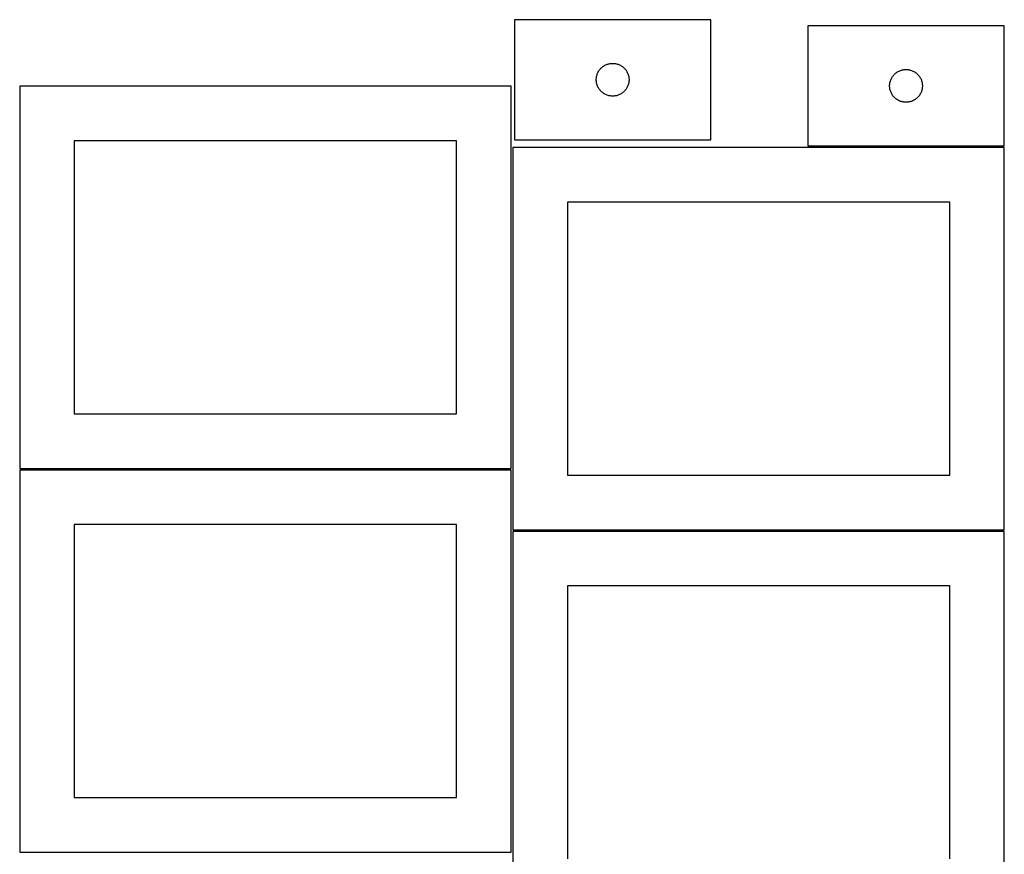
# Model space of a CAD drawing. Header units: millimetres. Extents: x 7 to 1493, y 7 to 2993.
# Tile 15 of 15: x 592 to 1493, y 2223 to 2987. Entities that reach past the tile are written whole.
import ezdxf

# ---------------------------------------------------------------- set-up
doc = ezdxf.new("R2010")
doc.units = ezdxf.units.MM
doc.layers.add('CUT', color=7, linetype='CONTINUOUS', true_color=0x000000)

msp = doc.modelspace()

# ---------------------------------------------------------------- linework, layer by layer
at = {"layer": 'CUT'}
for p, q in [((1224.852841, 2987.380894), (1044.852841, 2987.380894)), ((1044.852841, 2987.380894), (1044.852841, 2877.380894)), ((1224.852841, 2877.380894), (1224.852841, 2987.380894)), ((1493.475217, 2981.753453), (1313.475217, 2981.753453)), ((1313.475217, 2981.753453), (1313.475217, 2871.753453)), ((1493.475217, 2871.753453), (1493.475217, 2981.753453)), ((1121.435535, 2939.087301), (1121.798563, 2939.769115)), ((1121.798563, 2939.769115), (1122.196208, 2940.431337)), ((1122.196208, 2940.431337), (1122.627416, 2941.072211)), ((1122.627416, 2941.072211), (1123.091044, 2941.690036)), ((1123.091044, 2941.690036), (1123.585862, 2942.283176)), ((1123.585862, 2942.283176), (1124.110559, 2942.850057)), ((1124.110559, 2942.850057), (1124.663741, 2943.389175)), ((1124.663741, 2943.389175), (1125.243944, 2943.899101)), ((1125.243944, 2943.899101), (1125.849627, 2944.378483)), ((1125.849627, 2944.378483), (1126.479186, 2944.826049)), ((1126.479186, 2944.826049), (1127.130949, 2945.240614)), ((1127.130949, 2945.240614), (1127.80319, 2945.621076)), ((1127.80319, 2945.621076), (1128.494126, 2945.966428)), ((1128.494126, 2945.966428), (1129.201923, 2946.275754)), ((1129.201923, 2946.275754), (1129.924706, 2946.548233)), ((1129.924706, 2946.548233), (1130.660557, 2946.783142)), ((1130.660557, 2946.783142), (1131.407525, 2946.97986)), ((1131.407525, 2946.97986), (1132.16363, 2947.137864)), ((1132.16363, 2947.137864), (1132.926866, 2947.256734)), ((1132.926866, 2947.256734), (1133.695209, 2947.336157)), ((1133.695209, 2947.336157), (1134.466623, 2947.375921)), ((1134.466623, 2947.375921), (1135.23906, 2947.375921)), ((1135.23906, 2947.375921), (1136.010473, 2947.336157)), ((1136.010473, 2947.336157), (1136.778817, 2947.256734)), ((1136.778817, 2947.256734), (1137.542053, 2947.137864)), ((1137.542053, 2947.137864), (1138.298158, 2946.97986)), ((1138.298158, 2946.97986), (1139.045126, 2946.783142)), ((1139.045126, 2946.783142), (1139.780977, 2946.548233)), ((1139.780977, 2946.548233), (1140.50376, 2946.275754)), ((1140.50376, 2946.275754), (1141.211557, 2945.966428)), ((1141.211557, 2945.966428), (1141.902493, 2945.621076)), ((1141.902493, 2945.621076), (1142.574733, 2945.240614)), ((1142.574733, 2945.240614), (1143.226497, 2944.826049)), ((1143.226497, 2944.826049), (1143.856056, 2944.378483)), ((1143.856056, 2944.378483), (1144.461739, 2943.899101)), ((1144.461739, 2943.899101), (1145.041942, 2943.389175)), ((1145.041942, 2943.389175), (1145.595124, 2942.850057)), ((1145.595124, 2942.850057), (1146.11982, 2942.283176)), ((1146.11982, 2942.283176), (1146.614639, 2941.690036)), ((1146.614639, 2941.690036), (1147.078266, 2941.072211)), ((1147.078266, 2941.072211), (1147.509475, 2940.431337)), ((1147.509475, 2940.431337), (1147.90712, 2939.769115)), ((1147.90712, 2939.769115), (1148.270148, 2939.087301)), ((1394.472003, 2938.751041), (1395.101561, 2939.198608)), ((1395.101561, 2939.198608), (1395.753325, 2939.613172)), ((1395.753325, 2939.613172), (1396.425566, 2939.993635)), ((1396.425566, 2939.993635), (1397.116501, 2940.338987)), ((1397.116501, 2940.338987), (1397.824299, 2940.648312)), ((1397.824299, 2940.648312), (1398.547081, 2940.920791)), ((1398.547081, 2940.920791), (1399.282932, 2941.155701)), ((1399.282932, 2941.155701), (1400.029901, 2941.352418)), ((1400.029901, 2941.352418), (1400.786006, 2941.510422)), ((1400.786006, 2941.510422), (1401.549242, 2941.629293)), ((1401.549242, 2941.629293), (1402.317585, 2941.708716)), ((1402.317585, 2941.708716), (1403.088998, 2941.74848)), ((1403.088998, 2941.74848), (1403.861436, 2941.74848)), ((1403.861436, 2941.74848), (1404.632849, 2941.708716)), ((1404.632849, 2941.708716), (1405.401192, 2941.629293)), ((1405.401192, 2941.629293), (1406.164428, 2941.510422)), ((1406.164428, 2941.510422), (1406.920533, 2941.352418)), ((1406.920533, 2941.352418), (1407.667501, 2941.155701)), ((1407.667501, 2941.155701), (1408.403353, 2940.920791)), ((1408.403353, 2940.920791), (1409.126135, 2940.648312)), ((1409.126135, 2940.648312), (1409.833933, 2940.338987)), ((1409.833933, 2940.338987), (1410.524868, 2939.993635)), ((1410.524868, 2939.993635), (1411.197109, 2939.613172)), ((1411.197109, 2939.613172), (1411.848873, 2939.198608)), ((1411.848873, 2939.198608), (1412.478431, 2938.751041)), ((1119.852841, 2932.380894), (1119.87273, 2933.153076)), ((1119.87273, 2931.608713), (1119.852841, 2932.380894)), ((1119.87273, 2933.153076), (1119.932343, 2933.923209)), ((1119.932343, 2930.838579), (1119.87273, 2931.608713)), ((1119.932343, 2933.923209), (1120.031523, 2934.689253)), ((1120.031523, 2930.072536), (1119.932343, 2930.838579)), ((1120.031523, 2934.689253), (1120.170006, 2935.449175)), ((1120.170006, 2935.449175), (1120.347426, 2936.200961)), ((1120.347426, 2936.200961), (1120.563311, 2936.942617)), ((1120.563311, 2936.942617), (1120.817089, 2937.672176)), ((1120.817089, 2937.672176), (1121.108088, 2938.387703)), ((1121.108088, 2938.387703), (1121.435535, 2939.087301)), ((1148.270148, 2939.087301), (1148.597595, 2938.387703)), ((1148.597595, 2938.387703), (1148.888594, 2937.672176)), ((1148.888594, 2937.672176), (1149.142372, 2936.942617)), ((1149.142372, 2936.942617), (1149.358257, 2936.200961)), ((1149.358257, 2936.200961), (1149.535677, 2935.449175)), ((1149.535677, 2935.449175), (1149.67416, 2934.689253)), ((1149.67416, 2934.689253), (1149.77334, 2933.923209)), ((1149.77334, 2930.838579), (1149.67416, 2930.072536)), ((1149.77334, 2933.923209), (1149.832953, 2933.153076)), ((1149.832953, 2931.608713), (1149.77334, 2930.838579)), ((1149.832953, 2933.153076), (1149.852841, 2932.380894)), ((1149.852841, 2932.380894), (1149.832953, 2931.608713)), ((1388.792382, 2929.821734), (1388.969801, 2930.57352)), ((1388.969801, 2930.57352), (1389.185686, 2931.315175)), ((1389.185686, 2931.315175), (1389.439465, 2932.044734)), ((1389.439465, 2932.044734), (1389.730463, 2932.760261)), ((1389.730463, 2932.760261), (1390.057911, 2933.45986)), ((1390.057911, 2933.45986), (1390.420938, 2934.141674)), ((1390.420938, 2934.141674), (1390.818584, 2934.803896)), ((1390.818584, 2934.803896), (1391.249792, 2935.444769)), ((1391.249792, 2935.444769), (1391.71342, 2936.062595)), ((1391.71342, 2936.062595), (1392.208238, 2936.655735)), ((1392.208238, 2936.655735), (1392.732934, 2937.222615)), ((1392.732934, 2937.222615), (1393.286117, 2937.761733)), ((1393.286117, 2937.761733), (1393.866319, 2938.27166)), ((1393.866319, 2938.27166), (1394.472003, 2938.751041)), ((1412.478431, 2938.751041), (1413.084115, 2938.27166)), ((1413.084115, 2938.27166), (1413.664317, 2937.761733)), ((1413.664317, 2937.761733), (1414.2175, 2937.222615)), ((1414.2175, 2937.222615), (1414.742196, 2936.655735)), ((1414.742196, 2936.655735), (1415.237014, 2936.062595)), ((1415.237014, 2936.062595), (1415.700642, 2935.444769)), ((1415.700642, 2935.444769), (1416.13185, 2934.803896)), ((1416.13185, 2934.803896), (1416.529496, 2934.141674)), ((1416.529496, 2934.141674), (1416.892523, 2933.45986)), ((1416.892523, 2933.45986), (1417.21997, 2932.760261)), ((1417.21997, 2932.760261), (1417.510969, 2932.044734)), ((1417.510969, 2932.044734), (1417.764748, 2931.315175)), ((1417.764748, 2931.315175), (1417.980633, 2930.57352)), ((1417.980633, 2930.57352), (1418.158052, 2929.821734)), ((1041.913398, 2926.369441), (591.913398, 2926.369441)), ((591.913398, 2926.369441), (591.913398, 2576.369441)), ((1041.913398, 2576.369441), (1041.913398, 2926.369441)), ((1120.170006, 2929.312613), (1120.031523, 2930.072536)), ((1120.347426, 2928.560827), (1120.170006, 2929.312613)), ((1120.563311, 2927.819172), (1120.347426, 2928.560827)), ((1120.817089, 2927.089613), (1120.563311, 2927.819172)), ((1121.108088, 2926.374086), (1120.817089, 2927.089613)), ((1121.435535, 2925.674487), (1121.108088, 2926.374086)), ((1121.798563, 2924.992673), (1121.435535, 2925.674487)), ((1122.196208, 2924.330451), (1121.798563, 2924.992673)), ((1122.627416, 2923.689578), (1122.196208, 2924.330451)), ((1123.091044, 2923.071752), (1122.627416, 2923.689578)), ((1123.585862, 2922.478612), (1123.091044, 2923.071752)), ((1124.110559, 2921.911732), (1123.585862, 2922.478612)), ((1124.663741, 2921.372614), (1124.110559, 2921.911732)), ((1125.243944, 2920.862688), (1124.663741, 2921.372614)), ((1145.041942, 2921.372614), (1144.461739, 2920.862688)), ((1145.595124, 2921.911732), (1145.041942, 2921.372614)), ((1146.11982, 2922.478612), (1145.595124, 2921.911732)), ((1146.614639, 2923.071752), (1146.11982, 2922.478612)), ((1147.078266, 2923.689578), (1146.614639, 2923.071752)), ((1147.509475, 2924.330451), (1147.078266, 2923.689578)), ((1147.90712, 2924.992673), (1147.509475, 2924.330451)), ((1148.270148, 2925.674487), (1147.90712, 2924.992673)), ((1148.597595, 2926.374086), (1148.270148, 2925.674487)), ((1148.888594, 2927.089613), (1148.597595, 2926.374086)), ((1149.142372, 2927.819172), (1148.888594, 2927.089613)), ((1149.358257, 2928.560827), (1149.142372, 2927.819172)), ((1149.535677, 2929.312613), (1149.358257, 2928.560827)), ((1149.67416, 2930.072536), (1149.535677, 2929.312613)), ((1388.475217, 2926.753453), (1388.495106, 2927.525634)), ((1388.495106, 2925.981272), (1388.475217, 2926.753453)), ((1388.495106, 2927.525634), (1388.554719, 2928.295768)), ((1388.554719, 2925.211138), (1388.495106, 2925.981272)), ((1388.554719, 2928.295768), (1388.653898, 2929.061811)), ((1388.653898, 2924.445094), (1388.554719, 2925.211138)), ((1388.653898, 2929.061811), (1388.792382, 2929.821734)), ((1388.792382, 2923.685172), (1388.653898, 2924.445094)), ((1388.969801, 2922.933386), (1388.792382, 2923.685172)), ((1389.185686, 2922.19173), (1388.969801, 2922.933386)), ((1389.439465, 2921.462172), (1389.185686, 2922.19173)), ((1389.730463, 2920.746644), (1389.439465, 2921.462172)), ((1417.510969, 2921.462172), (1417.21997, 2920.746644)), ((1417.764748, 2922.19173), (1417.510969, 2921.462172)), ((1417.980633, 2922.933386), (1417.764748, 2922.19173)), ((1418.158052, 2923.685172), (1417.980633, 2922.933386)), ((1418.158052, 2929.821734), (1418.296535, 2929.061811)), ((1418.296535, 2924.445094), (1418.158052, 2923.685172)), ((1418.296535, 2929.061811), (1418.395715, 2928.295768)), ((1418.395715, 2925.211138), (1418.296535, 2924.445094)), ((1418.395715, 2928.295768), (1418.455328, 2927.525634)), ((1418.455328, 2925.981272), (1418.395715, 2925.211138)), ((1418.455328, 2927.525634), (1418.475217, 2926.753453)), ((1418.475217, 2926.753453), (1418.455328, 2925.981272)), ((1125.849627, 2920.383306), (1125.243944, 2920.862688)), ((1126.479186, 2919.935739), (1125.849627, 2920.383306)), ((1127.130949, 2919.521175), (1126.479186, 2919.935739)), ((1127.80319, 2919.140712), (1127.130949, 2919.521175)), ((1128.494126, 2918.79536), (1127.80319, 2919.140712)), ((1129.201923, 2918.486035), (1128.494126, 2918.79536)), ((1129.924706, 2918.213556), (1129.201923, 2918.486035)), ((1130.660557, 2917.978646), (1129.924706, 2918.213556)), ((1131.407525, 2917.781929), (1130.660557, 2917.978646)), ((1132.16363, 2917.623925), (1131.407525, 2917.781929)), ((1132.926866, 2917.505054), (1132.16363, 2917.623925)), ((1133.695209, 2917.425631), (1132.926866, 2917.505054)), ((1134.466623, 2917.385867), (1133.695209, 2917.425631)), ((1135.23906, 2917.385867), (1134.466623, 2917.385867)), ((1136.010473, 2917.425631), (1135.23906, 2917.385867)), ((1136.778817, 2917.505054), (1136.010473, 2917.425631)), ((1137.542053, 2917.623925), (1136.778817, 2917.505054)), ((1138.298158, 2917.781929), (1137.542053, 2917.623925)), ((1139.045126, 2917.978646), (1138.298158, 2917.781929)), ((1139.780977, 2918.213556), (1139.045126, 2917.978646)), ((1140.50376, 2918.486035), (1139.780977, 2918.213556)), ((1141.211557, 2918.79536), (1140.50376, 2918.486035)), ((1141.902493, 2919.140712), (1141.211557, 2918.79536)), ((1142.574733, 2919.521175), (1141.902493, 2919.140712)), ((1143.226497, 2919.935739), (1142.574733, 2919.521175)), ((1143.856056, 2920.383306), (1143.226497, 2919.935739)), ((1144.461739, 2920.862688), (1143.856056, 2920.383306)), ((1390.057911, 2920.047046), (1389.730463, 2920.746644)), ((1390.420938, 2919.365232), (1390.057911, 2920.047046)), ((1390.818584, 2918.70301), (1390.420938, 2919.365232)), ((1391.249792, 2918.062136), (1390.818584, 2918.70301)), ((1391.71342, 2917.444311), (1391.249792, 2918.062136)), ((1392.208238, 2916.851171), (1391.71342, 2917.444311)), ((1392.732934, 2916.284291), (1392.208238, 2916.851171)), ((1393.286117, 2915.745172), (1392.732934, 2916.284291)), ((1393.866319, 2915.235246), (1393.286117, 2915.745172)), ((1394.472003, 2914.755864), (1393.866319, 2915.235246)), ((1395.101561, 2914.308298), (1394.472003, 2914.755864)), ((1395.753325, 2913.893733), (1395.101561, 2914.308298)), ((1396.425566, 2913.513271), (1395.753325, 2913.893733)), ((1397.116501, 2913.167919), (1396.425566, 2913.513271)), ((1397.824299, 2912.858593), (1397.116501, 2913.167919)), ((1398.547081, 2912.586114), (1397.824299, 2912.858593)), ((1399.282932, 2912.351205), (1398.547081, 2912.586114)), ((1400.029901, 2912.154487), (1399.282932, 2912.351205)), ((1400.786006, 2911.996484), (1400.029901, 2912.154487)), ((1406.920533, 2912.154487), (1406.164428, 2911.996484)), ((1407.667501, 2912.351205), (1406.920533, 2912.154487)), ((1408.403353, 2912.586114), (1407.667501, 2912.351205)), ((1409.126135, 2912.858593), (1408.403353, 2912.586114)), ((1409.833933, 2913.167919), (1409.126135, 2912.858593)), ((1410.524868, 2913.513271), (1409.833933, 2913.167919)), ((1411.197109, 2913.893733), (1410.524868, 2913.513271)), ((1411.848873, 2914.308298), (1411.197109, 2913.893733)), ((1412.478431, 2914.755864), (1411.848873, 2914.308298)), ((1413.084115, 2915.235246), (1412.478431, 2914.755864)), ((1413.664317, 2915.745172), (1413.084115, 2915.235246)), ((1414.2175, 2916.284291), (1413.664317, 2915.745172)), ((1414.742196, 2916.851171), (1414.2175, 2916.284291)), ((1415.237014, 2917.444311), (1414.742196, 2916.851171)), ((1415.700642, 2918.062136), (1415.237014, 2917.444311)), ((1416.13185, 2918.70301), (1415.700642, 2918.062136)), ((1416.529496, 2919.365232), (1416.13185, 2918.70301)), ((1416.892523, 2920.047046), (1416.529496, 2919.365232)), ((1417.21997, 2920.746644), (1416.892523, 2920.047046)), ((1401.549242, 2911.877613), (1400.786006, 2911.996484)), ((1402.317585, 2911.79819), (1401.549242, 2911.877613)), ((1403.088998, 2911.758426), (1402.317585, 2911.79819)), ((1403.861436, 2911.758426), (1403.088998, 2911.758426)), ((1404.632849, 2911.79819), (1403.861436, 2911.758426)), ((1405.401192, 2911.877613), (1404.632849, 2911.79819)), ((1406.164428, 2911.996484), (1405.401192, 2911.877613)), ((991.913398, 2876.369441), (641.913398, 2876.369441)), ((641.913398, 2876.369441), (641.913398, 2626.369441)), ((991.913398, 2626.369441), (991.913398, 2876.369441)), ((1044.852841, 2877.380894), (1224.852841, 2877.380894)), ((1493.475196, 2870.228572), (1043.475196, 2870.228572)), ((1043.475196, 2870.228572), (1043.475196, 2520.228572)), ((1313.475217, 2871.753453), (1493.475217, 2871.753453)), ((1493.475196, 2520.228572), (1493.475196, 2870.228572)), ((1443.475196, 2820.228572), (1093.475196, 2820.228572)), ((1093.475196, 2820.228572), (1093.475196, 2570.228572)), ((1443.475196, 2570.228572), (1443.475196, 2820.228572)), ((641.913398, 2626.369441), (991.913398, 2626.369441)), ((1041.913378, 2574.844495), (591.913378, 2574.844495)), ((591.913378, 2574.844495), (591.913378, 2224.844495)), ((591.913398, 2576.369441), (1041.913398, 2576.369441)), ((1041.913378, 2224.844495), (1041.913378, 2574.844495)), ((1093.475196, 2570.228572), (1443.475196, 2570.228572)), ((991.913378, 2524.844495), (641.913378, 2524.844495)), ((641.913378, 2524.844495), (641.913378, 2274.844495)), ((991.913378, 2274.844495), (991.913378, 2524.844495)), ((1043.475196, 2520.228572), (1493.475196, 2520.228572)), ((1493.475196, 2518.703669), (1043.475196, 2518.703669)), ((1043.475196, 2518.703669), (1043.475196, 2168.703669)), ((1493.475196, 2168.703669), (1493.475196, 2518.703669)), ((1443.475196, 2468.703669), (1093.475196, 2468.703669)), ((1093.475196, 2468.703669), (1093.475196, 2218.703669)), ((1443.475196, 2218.703669), (1443.475196, 2468.703669)), ((641.913378, 2274.844495), (991.913378, 2274.844495)), ((591.913378, 2224.844495), (1041.913378, 2224.844495))]:
    msp.add_line(p, q, dxfattribs=at)

doc.saveas('drawing.dxf')
